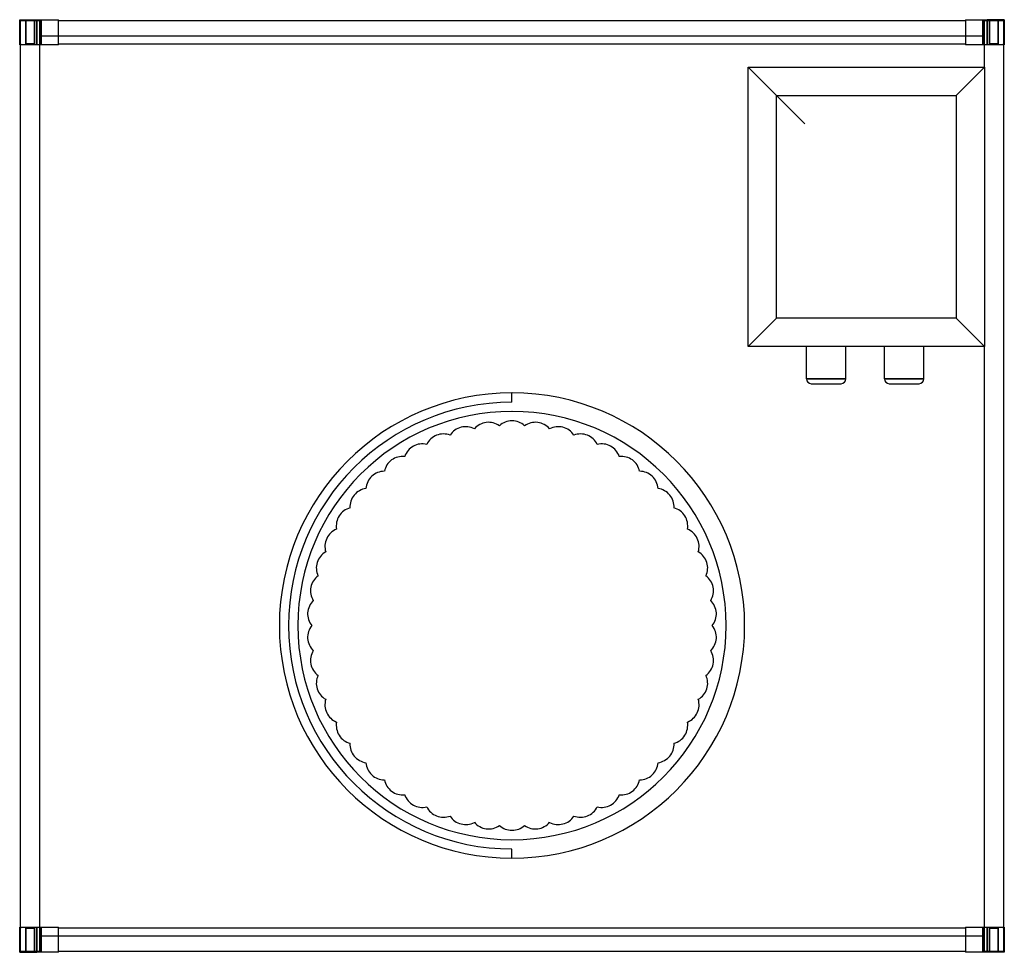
# Model space of a CAD drawing. Header units: millimetres. Extents: x -521 to 521, y -1 to 986.
import ezdxf

# ---------------------------------------------------------------- set-up
doc = ezdxf.new("R2010")
doc.units = ezdxf.units.MM
doc.layers.add('HIDDEN', color=7, linetype='Continuous')
doc.layers.add('THICK', color=7, linetype='Continuous')

msp = doc.modelspace()

# ---------------------------------------------------------------- linework, layer by layer
at = {"layer": 'HIDDEN'}
for p, q in [((-521, 986), (-521, 986)), ((-521, 986), (-521, 986)), ((-520, 985), (-500, 985)), ((-520, 960.3), (-520, 985)), ((-520, 985), (-520, 985)), ((-514.5, 959.4), (-514.5, 986)), ((-514.5, 986), (-514.5, 959.4)), ((-505.5, 986), (-505.5, 959.4)), ((-505.5, 959.4), (-505.5, 986)), ((-503, 986), (-503, 959.4)), ((-500, 985), (-500, 968.4)), ((-500, 985), (-500, 985)), ((-498.1, 986), (-498.1, 968.4)), ((-498.1, 968.4), (-498.1, 986)), ((-498.1, 986), (-498.1, 959.4)), ((-480, 986), (-480, 986)), ((-480, 986), (-480, 986)), ((-480, 985), (-480, 985)), ((-480, 985), (-480, 985)), ((480, 986), (480, 986)), ((480, 986), (480, 986)), ((480, 985), (480, 985)), ((480, 985), (480, 985)), ((498.1, 968.4), (498.1, 986)), ((498.1, 986), (498.1, 968.4)), ((498.1, 959.4), (498.1, 986)), ((500, 968.4), (500, 985)), ((500, 985), (520, 985)), ((500, 985), (500, 985)), ((503, 959.4), (503, 986)), ((505.5, 986), (505.5, 959.4)), ((505.5, 959.4), (505.5, 986)), ((514.5, 959.4), (514.5, 986)), ((514.5, 986), (514.5, 959.4)), ((520, 985), (520, 960.3)), ((520, 985), (520, 985)), ((521, 986), (521, 986)), ((521, 986), (521, 986)), ((-521, 959.4), (-521, 959.4)), ((-521, 959.4), (-521, 959.4)), ((-520, 960.3), (-520, 960.3)), ((-520, 960.3), (-520, 960.3)), ((-520, 960.3), (-520, 959.4)), ((-520, 959.4), (-520, 959.4)), ((-520, 959.4), (-520, 959.4)), ((-514.4, 960.3), (-514.4, 959.4)), ((-505.6, 960.3), (-514.4, 960.3)), ((-514.4, 959.4), (-514.4, 960.3)), ((-505.6, 960.3), (-505.6, 959.4)), ((-505.6, 959.4), (-505.6, 960.3)), ((-500, 968.4), (-500, 16.6)), ((-500, 968.4), (-500, 968.4)), ((-498.1, 968.4), (-500, 968.4)), ((-500, 959.4), (-500, 959.4)), ((-480.1, 968.4), (-498.1, 968.4)), ((-498.1, 959.4), (-498.1, 968.4)), ((-480, 968.4), (-480.1, 968.4)), ((-480, 968.4), (-480, 968.4)), ((480, 968.4), (-480, 968.4)), ((-480, 960.4), (-480, 960.4)), ((-480, 960.4), (-480, 960.4)), ((-480, 959.4), (-480, 959.4)), ((-480, 959.4), (-480, 959.4)), ((-480, 959.4), (-480, 959.4)), ((480.1, 968.4), (480, 968.4)), ((480, 968.4), (480, 968.4)), ((480, 960.4), (480, 960.4)), ((480, 960.4), (480, 960.4)), ((480, 959.4), (480, 959.4)), ((480, 959.4), (480, 959.4)), ((480, 959.4), (480, 959.4)), ((498.1, 968.4), (480.1, 968.4)), ((500, 968.4), (498.1, 968.4)), ((498.1, 968.4), (498.1, 959.4)), ((500, 935.7), (500, 968.4)), ((500, 968.4), (500, 968.4)), ((500, 959.4), (500, 959.4)), ((505.6, 960.3), (505.6, 959.4)), ((505.6, 959.4), (505.6, 960.3)), ((514.4, 960.3), (505.6, 960.3)), ((514.4, 960.3), (514.4, 959.4)), ((514.4, 959.4), (514.4, 960.3)), ((520, 959.4), (520, 960.3)), ((520, 960.3), (520, 960.3)), ((520, 960.3), (520, 960.3)), ((520, 959.4), (520, 959.4)), ((520, 959.4), (520, 959.4)), ((521, 959.4), (521, 959.4)), ((521, 959.4), (521, 959.4)), ((250, 935.7), (250, 935.7)), ((500, 935.7), (500, 935.7)), ((250, 640.2), (250, 640.2)), ((500, 16.6), (500, 640.2)), ((500, 640.2), (500, 640.2)), ((311.7, 605.8), (332.5, 605.8)), ((332.5, 605.8), (353.3, 605.8)), ((394.2, 605.8), (415, 605.8)), ((415, 605.8), (435.8, 605.8)), ((0, 591), (0, 591)), ((0, 581.1), (0, 591)), ((0, 581.1), (0, 581.1)), ((-39.7, 552.9), (-39.7, 552.9)), ((-13.3, 556.3), (-13.3, 556.3)), ((13.3, 556.3), (13.3, 556.3)), ((39.7, 552.9), (39.7, 552.9)), ((-65.5, 546.3), (-65.5, 546.3)), ((65.5, 546.3), (65.5, 546.3)), ((-90.2, 536.5), (-90.2, 536.5)), ((90.2, 536.5), (90.2, 536.5)), ((-113.6, 523.7), (-113.6, 523.7)), ((113.6, 523.7), (113.6, 523.7)), ((-135.1, 508.1), (-135.1, 508.1)), ((135.1, 508.1), (135.1, 508.1)), ((-154.5, 489.8), (-154.5, 489.8)), ((154.5, 489.8), (154.5, 489.8)), ((-171.5, 469.3), (-171.5, 469.3)), ((171.5, 469.3), (171.5, 469.3)), ((-185.7, 446.9), (-185.7, 446.9)), ((185.7, 446.9), (185.7, 446.9)), ((-197.1, 422.8), (-197.1, 422.8)), ((197.1, 422.8), (197.1, 422.8)), ((-205.3, 397.5), (-205.3, 397.5)), ((205.3, 397.5), (205.3, 397.5)), ((-210.3, 371.3), (-210.3, 371.3)), ((210.3, 371.3), (210.3, 371.3)), ((-211.9, 344.8), (-211.9, 344.8)), ((211.9, 344.8), (211.9, 344.8)), ((-210.3, 318.2), (-210.3, 318.2)), ((210.3, 318.2), (210.3, 318.2)), ((-205.3, 292), (-205.3, 292)), ((205.3, 292), (205.3, 292)), ((-197.1, 266.7), (-197.1, 266.7)), ((197.1, 266.7), (197.1, 266.7)), ((-185.7, 242.6), (-185.7, 242.6)), ((185.7, 242.6), (185.7, 242.6)), ((-171.5, 220.2), (-171.5, 220.2)), ((171.5, 220.2), (171.5, 220.2)), ((-154.5, 199.7), (-154.5, 199.7)), ((154.5, 199.7), (154.5, 199.7)), ((-135.1, 181.4), (-135.1, 181.4)), ((135.1, 181.4), (135.1, 181.4)), ((-113.6, 165.8), (-113.6, 165.8)), ((113.6, 165.8), (113.6, 165.8)), ((-90.2, 153), (-90.2, 153)), ((90.2, 153), (90.2, 153)), ((-65.5, 143.2), (-65.5, 143.2)), ((-39.7, 136.6), (-39.7, 136.6)), ((39.7, 136.6), (39.7, 136.6)), ((65.5, 143.2), (65.5, 143.2)), ((-13.3, 133.2), (-13.3, 133.2)), ((13.3, 133.2), (13.3, 133.2)), ((0, 108.3), (0, 108.3)), ((0, 98.5), (0, 108.3)), ((0, 98.5), (0, 98.5)), ((-521, 25.6), (-521, 25.6)), ((-521, 25.6), (-521, 25.6)), ((-520, 25.6), (-520, 25.6)), ((-520, 25.6), (-520, 25.6)), ((-520, 25.6), (-520, 24.7)), ((-520, 24.7), (-520, 24.7)), ((-520, 0), (-520, 24.7)), ((-520, 24.7), (-520, 24.7)), ((-514.5, -1), (-514.5, 25.6)), ((-514.5, 25.6), (-514.5, -1)), ((-514.4, 25.6), (-514.4, 24.7)), ((-514.4, 24.7), (-514.4, 25.6)), ((-514.4, 24.7), (-505.6, 24.7)), ((-505.6, 25.6), (-505.6, 24.7)), ((-505.6, 24.7), (-505.6, 25.6)), ((-505.5, 25.6), (-505.5, -1)), ((-505.5, -1), (-505.5, 25.6)), ((-503, 25.6), (-503, -1)), ((-500, 25.6), (-500, 25.6)), ((-498.1, 16.6), (-498.1, 25.6)), ((-498.1, 25.6), (-498.1, -1)), ((-480, 25.6), (-480, 25.6)), ((-480, 25.6), (-480, 25.6)), ((-480, 25.6), (-480, 25.6)), ((-480, 24.6), (-480, 24.6)), ((-480, 24.6), (-480, 24.6)), ((480, 25.6), (480, 25.6)), ((480, 25.6), (480, 25.6)), ((480, 25.6), (480, 25.6)), ((480, 24.6), (480, 24.6)), ((480, 24.6), (480, 24.6)), ((498.1, 25.6), (498.1, 16.6)), ((498.1, -1), (498.1, 25.6)), ((500, 25.6), (500, 25.6)), ((503, -1), (503, 25.6)), ((505.5, 25.6), (505.5, -1)), ((505.5, -1), (505.5, 25.6)), ((505.6, 25.6), (505.6, 24.7)), ((505.6, 24.7), (505.6, 25.6)), ((505.6, 24.7), (514.4, 24.7)), ((514.4, 24.7), (514.4, 25.6)), ((514.4, 25.6), (514.4, 24.7)), ((514.5, -1), (514.5, 25.6)), ((514.5, 25.6), (514.5, -1)), ((520, 25.6), (520, 25.6)), ((520, 25.6), (520, 25.6)), ((520, 24.7), (520, 25.6)), ((520, 24.7), (520, 24.7)), ((520, 24.7), (520, 0)), ((520, 24.7), (520, 24.7)), ((521, 25.6), (521, 25.6)), ((521, 25.6), (521, 25.6)), ((-500, 16.6), (-498.1, 16.6)), ((-500, 16.6), (-500, 16.6)), ((-500, 16.6), (-500, 0)), ((-498.1, 16.6), (-480.1, 16.6)), ((-498.1, 16.6), (-498.1, -1)), ((-498.1, -1), (-498.1, 16.6)), ((-480.1, 16.6), (-480, 16.6)), ((-480, 16.6), (480, 16.6)), ((-480, 16.6), (-480, 16.6)), ((480, 16.6), (480.1, 16.6)), ((480, 16.6), (480, 16.6)), ((480.1, 16.6), (498.1, 16.6)), ((498.1, 16.6), (500, 16.6)), ((498.1, -1), (498.1, 16.6)), ((498.1, 16.6), (498.1, -1)), ((500, 16.6), (500, 16.6)), ((500, 0), (500, 16.6)), ((-520, 0), (-520, 0)), ((-500, 0), (-520, 0)), ((-500, 0), (-500, 0)), ((-480, 0), (-480, 0)), ((-480, 0), (-480, 0)), ((-521, -1), (-521, -1)), ((-521, -1), (-521, -1)), ((-480, -1), (-480, -1)), ((-480, -1), (-480, -1)), ((480, 0), (480, 0)), ((480, 0), (480, 0)), ((480, -1), (480, -1)), ((480, -1), (480, -1)), ((500, 0), (500, 0)), ((520, 0), (500, 0)), ((520, 0), (520, 0)), ((521, -1), (521, -1)), ((521, -1), (521, -1))]:
    msp.add_line(p, q, dxfattribs=at)
for centre, radius, start, end in [((0, 344.8), 236.4, 90, 270), ((0, 344.8), 226.6, 90, 270), ((0, 344.8), 226.6, 270, 90), ((-49, 535.6), 19.7, 104.4, 146.8957), ((-49, 535.6), 19.7, 61.9043, 104.4), ((-24.7, 540.2), 19.7, 97.2, 139.6958), ((-24.7, 540.2), 19.7, 54.7042, 97.2), ((0, 541.8), 19.7, 90, 132.4957), ((0, 541.8), 19.7, 47.5043, 90), ((24.7, 540.2), 19.7, 82.8, 125.2957), ((24.7, 540.2), 19.7, 40.3043, 82.8), ((49, 535.6), 19.7, 75.6, 118.0957), ((49, 535.6), 19.7, 33.1042, 75.6), ((-72.5, 527.9), 19.7, 111.6, 154.0957), ((-72.5, 527.9), 19.7, 69.1043, 111.6), ((72.5, 527.9), 19.7, 68.4, 110.8958), ((72.5, 527.9), 19.7, 25.9043, 68.4), ((-94.9, 517.4), 19.7, 118.8, 161.2958), ((-94.9, 517.4), 19.7, 76.3043, 118.8), ((94.9, 517.4), 19.7, 61.2, 103.6957), ((94.9, 517.4), 19.7, 18.7043, 61.2), ((-115.8, 504.1), 19.7, 83.5042, 126), ((115.8, 504.1), 19.7, 54, 96.4957), ((-115.8, 504.1), 19.7, 126, 168.4957), ((115.8, 504.1), 19.7, 11.5042, 54), ((-134.9, 488.4), 19.7, 133.2, 175.6957), ((-134.9, 488.4), 19.7, 90.7043, 133.2), ((134.9, 488.4), 19.7, 46.8, 89.2958), ((134.9, 488.4), 19.7, 4.3042, 46.8), ((-151.8, 470.3), 19.7, 97.9043, 140.4), ((151.8, 470.3), 19.7, 39.6, 82.0957), ((-151.8, 470.3), 19.7, 140.4, 182.8958), ((151.8, 470.3), 19.7, 357.1043, 39.6), ((-166.3, 450.3), 19.7, 105.1042, 147.6), ((166.3, 450.3), 19.7, 32.4, 74.8957), ((-166.3, 450.3), 19.7, 147.6, 190.0957), ((166.3, 450.3), 19.7, 349.9043, 32.4), ((-178.3, 428.6), 19.7, 112.3043, 154.8), ((178.3, 428.6), 19.7, 25.2, 67.6958), ((-178.3, 428.6), 19.7, 154.8, 197.2957), ((178.3, 428.6), 19.7, 342.7042, 25.2), ((-187.4, 405.6), 19.7, 119.5043, 162), ((187.4, 405.6), 19.7, 18, 60.4957), ((-187.4, 405.6), 19.7, 162, 204.4958), ((187.4, 405.6), 19.7, 335.5043, 18), ((-193.5, 381.7), 19.7, 126.7043, 169.2), ((193.5, 381.7), 19.7, 10.8, 53.2957), ((-193.5, 381.7), 19.7, 169.2, 211.6957), ((193.5, 381.7), 19.7, 328.3043, 10.8), ((-196.6, 357.1), 19.7, 133.9042, 176.4), ((196.6, 357.1), 19.7, 3.6, 46.0957), ((-196.6, 357.1), 19.7, 176.4, 218.8957), ((196.6, 357.1), 19.7, 321.1042, 3.6), ((-196.6, 332.4), 19.7, 141.1043, 183.6), ((196.6, 332.4), 19.7, 356.4, 38.8958), ((-196.6, 332.4), 19.7, 183.6, 226.0958), ((196.6, 332.4), 19.7, 313.9043, 356.4), ((-193.5, 307.8), 19.7, 148.3043, 190.8), ((193.5, 307.8), 19.7, 349.2, 31.6957), ((-193.5, 307.8), 19.7, 190.8, 233.2957), ((193.5, 307.8), 19.7, 306.7043, 349.2), ((-187.4, 283.9), 19.7, 155.5042, 198), ((187.4, 283.9), 19.7, 342, 24.4957), ((-187.4, 283.9), 19.7, 198, 240.4957), ((187.4, 283.9), 19.7, 299.5043, 342), ((-178.3, 260.9), 19.7, 162.7043, 205.2), ((178.3, 260.9), 19.7, 334.8, 17.2958), ((-178.3, 260.9), 19.7, 205.2, 247.6957), ((178.3, 260.9), 19.7, 292.3042, 334.8), ((-166.3, 239.2), 19.7, 169.9043, 212.4), ((166.3, 239.2), 19.7, 327.6, 10.0957), ((-166.3, 239.2), 19.7, 212.4, 254.8958), ((-151.8, 219.2), 19.7, 177.1042, 219.6), ((151.8, 219.2), 19.7, 320.4, 2.8957), ((166.3, 239.2), 19.7, 285.1043, 327.6), ((-151.8, 219.2), 19.7, 219.6, 262.0957), ((-134.9, 201.1), 19.7, 184.3043, 226.8), ((134.9, 201.1), 19.7, 313.2, 355.6958), ((151.8, 219.2), 19.7, 277.9043, 320.4), ((-134.9, 201.1), 19.7, 226.8, 269.2957), ((-115.8, 185.4), 19.7, 191.5043, 234), ((115.8, 185.4), 19.7, 306, 348.4958), ((134.9, 201.1), 19.7, 270.7042, 313.2), ((-115.8, 185.4), 19.7, 234, 276.4958), ((115.8, 185.4), 19.7, 263.5043, 306), ((-94.9, 172.1), 19.7, 198.7042, 241.2), ((94.9, 172.1), 19.7, 298.8, 341.2957), ((-94.9, 172.1), 19.7, 241.2, 283.6957), ((-72.5, 161.6), 19.7, 205.9043, 248.4), ((72.5, 161.6), 19.7, 291.6, 334.0957), ((94.9, 172.1), 19.7, 256.3043, 298.8), ((-72.5, 161.6), 19.7, 248.4, 290.8957), ((-49, 153.9), 19.7, 213.1043, 255.6), ((-49, 153.9), 19.7, 255.6, 298.0957), ((-24.7, 149.3), 19.7, 220.3042, 262.8), ((24.7, 149.3), 19.7, 277.2, 319.6957), ((49, 153.9), 19.7, 241.9043, 284.4), ((49, 153.9), 19.7, 284.4, 326.8958), ((72.5, 161.6), 19.7, 249.1042, 291.6), ((-24.7, 149.3), 19.7, 262.8, 305.2958), ((0, 147.8), 19.7, 227.5043, 270), ((0, 147.8), 19.7, 270, 312.4957), ((24.7, 149.3), 19.7, 234.7043, 277.2)]:
    msp.add_arc(centre, radius, start, end, dxfattribs=at)
at = {"layer": 'THICK'}
for p, q in [((-521, 986), (-503, 986)), ((-521, 959.4), (-521, 986)), ((-503, 959.4), (-503, 986)), ((-503, 986), (-480, 986)), ((-480, 959.4), (-480, 986)), ((-480, 985), (480, 985)), ((480, 986), (480, 959.4)), ((480, 986), (503, 986)), ((521, 986), (503, 986)), ((503, 986), (503, 959.4)), ((521, 986), (521, 959.4)), ((-520, 959.4), (-521, 959.4)), ((-520, 959.4), (-520, 960.3)), ((-520, 960.3), (-520, 960.3)), ((-520, 24.7), (-520, 960.3)), ((-503, 959.4), (-520, 959.4)), ((-480, 959.4), (-503, 959.4)), ((-480, 960.4), (480, 960.4)), ((503, 959.4), (480, 959.4)), ((520, 959.4), (503, 959.4)), ((520, 960.3), (520, 24.7)), ((520, 960.3), (520, 960.3)), ((520, 960.3), (520, 959.4)), ((520, 959.4), (521, 959.4)), ((250, 640.2), (250, 935.7)), ((250, 935.7), (310, 875.8)), ((250, 935.7), (500, 935.7)), ((500, 935.7), (470, 905.7)), ((500, 935.7), (500, 640.2)), ((280, 670.2), (280, 905.7)), ((280, 905.7), (470, 905.7)), ((470, 905.7), (470, 670.2)), ((250, 640.2), (280, 670.2)), ((470, 670.2), (280, 670.2)), ((500, 640.2), (470, 670.2)), ((500, 640.2), (250, 640.2)), ((311.7, 605.8), (311.7, 640.2)), ((353.3, 605.8), (353.3, 640.2)), ((394.2, 605.8), (394.2, 640.2)), ((435.8, 605.8), (435.8, 640.2)), ((332.5, 605.8), (311.7, 605.8)), ((353.3, 605.8), (332.5, 605.8)), ((415, 605.8), (394.2, 605.8)), ((435.8, 605.8), (415, 605.8)), ((316.7, 600.8), (332.5, 600.8)), ((332.5, 600.8), (348.3, 600.8)), ((399.2, 600.8), (415, 600.8)), ((415, 600.8), (430.8, 600.8)), ((-521, 25.6), (-520, 25.6)), ((-521, -1), (-521, 25.6)), ((-520, 24.7), (-520, 25.6)), ((-520, 25.6), (-503, 25.6)), ((-520, 24.7), (-520, 24.7)), ((-503, -1), (-503, 25.6)), ((-503, 25.6), (-480, 25.6)), ((-480, -1), (-480, 25.6)), ((480, 24.6), (-480, 24.6)), ((480, 25.6), (480, -1)), ((480, 25.6), (503, 25.6)), ((503, 25.6), (520, 25.6)), ((503, 25.6), (503, -1)), ((520, 25.6), (520, 24.7)), ((520, 25.6), (521, 25.6)), ((520, 24.7), (520, 24.7)), ((521, 25.6), (521, -1)), ((480, 0), (-480, 0)), ((-521, -1), (-503, -1)), ((-480, -1), (-503, -1)), ((503, -1), (480, -1)), ((521, -1), (503, -1))]:
    msp.add_line(p, q, dxfattribs=at)
for centre, radius, start, end in [((316.7, 605.8), 5, 180.0003, 270.0001), ((348.3, 605.8), 5, 269.9998, 359.9997), ((399.2, 605.8), 5, 180.0003, 270.0001), ((430.8, 605.8), 5, 269.9998, 359.9997), ((0, 344.8), 246.2, 90, 270), ((0, 344.8), 246.2, 270, 90)]:
    msp.add_arc(centre, radius, start, end, dxfattribs=at)

doc.saveas('drawing.dxf')
